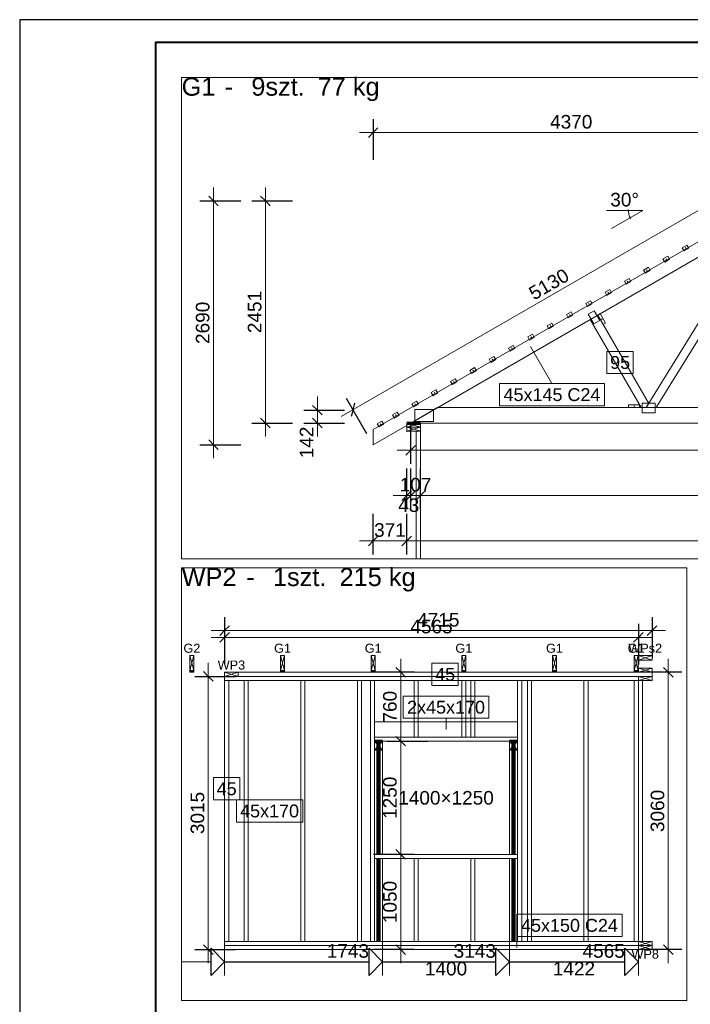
# Model space of a CAD drawing. Header units: centimetres. Extents: x 30569 to 37228, y -36705 to -28476.
# Tile 12 of 29: x 33978 to 34718, y -33984 to -32897. Entities that reach past the tile are written whole.
import ezdxf
from ezdxf.enums import TextEntityAlignment as Align

# ---------------------------------------------------------------- set-up
doc = ezdxf.new("R2010")
doc.units = ezdxf.units.CM
doc.layers.add('ramka', color=3, linetype='Continuous', lineweight=40)
doc.layers.add('Standard', color=7, linetype='Continuous')
doc.styles.add('Arial_PMR', font='arial.ttf')

msp = doc.modelspace()

# ---------------------------------------------------------------- linework, layer by layer
at = {"layer": 'Defpoints'}
msp.add_lwpolyline([(33978.4, -34997.11), (37228.4, -34997.11), (37228.4, -32897.11), (33978.4, -32897.11)], close=True, dxfattribs=at)
at = {"layer": 'ramka'}
msp.add_lwpolyline([(34128.4, -34972.11), (37203.4, -34972.11), (37203.4, -32922.11), (34128.4, -32922.11)], close=True, dxfattribs=at)
at = {"layer": 'Standard', "color": 0, "lineweight": 0}
for p, q in [((35297.97, -32960.97), (34157.08, -32960.97)), ((34157.08, -32960.97), (34157.08, -33492.14)), ((34612.29, -33218.31), (34605.7, -33222.11)), ((34605.7, -33222.11), (34611.8, -33232.68)), ((34618.39, -33228.88), (34612.29, -33218.31)), ((34611.8, -33232.68), (34618.39, -33228.88)), ((34655.42, -33263.13), (34626.27, -33263.13)), ((34626.27, -33263.13), (34626.27, -33287.61)), ((34655.42, -33287.61), (34655.42, -33263.13)), ((34626.27, -33287.61), (34655.42, -33287.61)), ((34623.7, -33298.64), (34507.67, -33298.64)), ((34507.67, -33298.64), (34507.67, -33323.12)), ((34623.7, -33323.12), (34623.7, -33298.64)), ((34507.67, -33323.12), (34623.7, -33323.12)), ((34679.63, -33320.42), (34665.33, -33320.42)), ((34665.33, -33320.42), (34665.33, -33330.92)), ((34679.63, -33330.92), (34679.63, -33320.42)), ((34434.79, -33327.15), (34414.29, -33327.15)), ((34414.29, -33327.15), (34414.29, -33340.35)), ((34434.79, -33340.35), (34434.79, -33327.15)), ((34665.33, -33330.92), (34679.63, -33330.92)), ((34405.47, -33342.25), (34405.47, -33346.75)), ((34420.47, -33342.25), (34405.47, -33342.25)), ((34405.47, -33342.25), (34420.47, -33346.75)), ((34405.47, -33346.75), (34420.47, -33342.25)), ((34414.29, -33340.35), (34434.79, -33340.35)), ((34420.47, -33346.75), (34420.47, -33342.25)), ((34405.47, -33346.75), (34420.47, -33346.75)), ((34405.47, -33346.75), (34405.47, -33351.75)), ((34420.47, -33346.75), (34420.47, -33351.75)), ((34157.08, -33492.14), (35297.97, -33492.14)), ((34714.53, -33502.14), (34157.08, -33502.14)), ((34157.08, -33502.14), (34157.08, -33979.53)), ((34714.53, -33979.53), (34714.53, -33502.14)), ((34462.36, -33607.29), (34433.21, -33607.29)), ((34433.21, -33607.29), (34433.21, -33631.77)), ((34462.36, -33631.77), (34462.36, -33607.29)), ((34433.21, -33631.77), (34462.36, -33631.77)), ((34496.11, -33643.56), (34401.51, -33643.56)), ((34401.51, -33643.56), (34401.51, -33668.04)), ((34496.11, -33668.04), (34496.11, -33643.56)), ((34401.51, -33668.04), (34496.11, -33668.04)), ((34369.81, -33693.28), (34369.81, -33703.28)), ((34378.81, -33693.28), (34369.81, -33693.28)), ((34369.81, -33693.28), (34378.81, -33703.28)), ((34369.81, -33703.28), (34378.81, -33693.28)), ((34378.81, -33703.28), (34378.81, -33693.28)), ((34518.81, -33693.28), (34518.81, -33703.28)), ((34527.81, -33693.28), (34518.81, -33693.28)), ((34518.81, -33693.28), (34527.81, -33703.28)), ((34518.81, -33703.28), (34527.81, -33693.28)), ((34527.81, -33703.28), (34527.81, -33693.28)), ((34369.81, -33703.28), (34378.81, -33703.28)), ((34518.81, -33703.28), (34527.81, -33703.28)), ((34221.33, -33733.56), (34192.19, -33733.56)), ((34192.19, -33733.56), (34192.19, -33758.04)), ((34221.33, -33758.04), (34221.33, -33733.56)), ((34192.19, -33758.04), (34221.33, -33758.04)), ((34290.67, -33758.04), (34217.51, -33758.04)), ((34217.51, -33758.04), (34217.51, -33782.52)), ((34290.67, -33782.52), (34290.67, -33758.04)), ((34217.51, -33782.52), (34290.67, -33782.52)), ((34642.99, -33884.31), (34526.95, -33884.31)), ((34526.95, -33884.31), (34526.95, -33908.79)), ((34642.99, -33908.79), (34642.99, -33884.31)), ((34526.95, -33908.79), (34642.99, -33908.79)), ((34157.08, -33979.53), (34714.53, -33979.53))]:
    msp.add_line(p, q, dxfattribs=at)
at = {"layer": 'Standard', "color": 5, "lineweight": 25}
for p, q in [((34368.42, -33006.78), (34368.42, -33051.78)), ((34368.42, -33021.78), (34373.72, -33016.48)), ((34368.42, -33021.78), (34363.12, -33027.08)), ((34192.23, -33097.11), (34186.93, -33091.8)), ((34249.57, -33097.11), (34244.27, -33091.8)), ((34177.23, -33097.11), (34222.23, -33097.11)), ((34192.23, -33097.11), (34197.53, -33102.41)), ((34234.57, -33097.11), (34279.57, -33097.11)), ((34249.57, -33097.11), (34254.88, -33102.41)), ((34306.92, -33328.02), (34301.62, -33322.71)), ((34338.67, -33314.62), (34361.17, -33353.59)), ((34346.17, -33327.61), (34348.11, -33320.37)), ((34291.92, -33328.02), (34336.92, -33328.02)), ((34306.92, -33328.02), (34312.22, -33333.32)), ((34346.17, -33327.61), (34344.23, -33334.86)), ((34234.57, -33342.25), (34279.57, -33342.25)), ((34249.57, -33342.25), (34244.27, -33336.95)), ((34249.57, -33342.25), (34254.88, -33347.55)), ((34291.92, -33342.25), (34336.92, -33342.25)), ((34306.92, -33342.25), (34301.62, -33336.95)), ((34306.92, -33342.25), (34312.22, -33347.55)), ((34409.82, -33387.25), (34409.82, -33342.25)), ((34177.23, -33366.15), (34222.23, -33366.15)), ((34192.23, -33366.15), (34186.93, -33360.85)), ((34192.23, -33366.15), (34197.53, -33371.46)), ((34409.82, -33372.25), (34415.12, -33366.95)), ((34409.82, -33372.25), (34404.52, -33377.55)), ((34405.47, -33437.25), (34405.47, -33392.25)), ((34409.82, -33437.25), (34409.82, -33392.25)), ((34420.47, -33437.25), (34420.47, -33392.25)), ((34405.47, -33422.25), (34400.17, -33427.55)), ((34409.82, -33422.25), (34404.52, -33427.55)), ((34409.82, -33422.25), (34404.52, -33427.55)), ((34405.47, -33422.25), (34410.77, -33416.95)), ((34409.82, -33422.25), (34415.12, -33416.95)), ((34409.82, -33422.25), (34415.12, -33416.95)), ((34420.47, -33422.25), (34415.17, -33427.55)), ((34420.47, -33422.25), (34415.17, -33427.55)), ((34420.47, -33422.25), (34425.77, -33416.95)), ((34420.47, -33422.25), (34425.77, -33416.95)), ((34368.42, -33487.25), (34368.42, -33442.25)), ((34405.47, -33487.25), (34405.47, -33442.25)), ((34368.42, -33472.25), (34363.12, -33477.55)), ((34368.42, -33472.25), (34373.72, -33466.95)), ((34405.47, -33472.25), (34400.17, -33477.55)), ((34405.47, -33472.25), (34400.17, -33477.55)), ((34405.47, -33472.25), (34410.77, -33466.95)), ((34405.47, -33472.25), (34410.77, -33466.95)), ((34204.51, -33556.28), (34204.51, -33601.28)), ((34676.06, -33556.28), (34676.06, -33601.28)), ((34204.51, -33571.28), (34199.21, -33576.59)), ((34204.51, -33563.78), (34204.51, -33608.78)), ((34204.51, -33571.28), (34209.81, -33565.98)), ((34204.51, -33578.78), (34209.81, -33573.48)), ((34661.06, -33563.78), (34661.06, -33608.78)), ((34661.06, -33578.78), (34666.36, -33573.48)), ((34676.06, -33571.28), (34670.76, -33576.59)), ((34676.06, -33571.28), (34681.36, -33565.98)), ((34204.51, -33578.78), (34199.21, -33584.09)), ((34661.06, -33578.78), (34655.76, -33584.09)), ((34186.51, -33621.78), (34181.21, -33616.48)), ((34413.81, -33617.28), (34368.81, -33617.28)), ((34398.81, -33617.28), (34393.51, -33611.98)), ((34398.81, -33617.28), (34404.11, -33622.59)), ((34709.06, -33617.28), (34664.06, -33617.28)), ((34694.06, -33617.28), (34688.76, -33611.98)), ((34694.06, -33617.28), (34699.36, -33622.59)), ((34171.51, -33621.78), (34216.51, -33621.78)), ((34186.51, -33621.78), (34191.81, -33627.09)), ((34383.81, -33693.28), (34428.81, -33693.28)), ((34398.81, -33693.28), (34393.51, -33687.98)), ((34398.81, -33693.28), (34393.51, -33687.98)), ((34398.81, -33693.28), (34404.11, -33698.59)), ((34398.81, -33693.28), (34404.11, -33698.59)), ((34398.81, -33818.28), (34393.51, -33812.98)), ((34398.81, -33818.28), (34393.51, -33812.98)), ((34413.81, -33818.28), (34368.81, -33818.28)), ((34398.81, -33818.28), (34404.11, -33823.59)), ((34398.81, -33818.28), (34404.11, -33823.59)), ((34186.51, -33923.28), (34181.21, -33917.98)), ((34189.51, -33951.78), (34189.51, -33921.78)), ((34189.51, -33921.78), (34204.51, -33936.78)), ((34363.81, -33951.78), (34363.81, -33921.78)), ((34363.81, -33921.78), (34378.81, -33936.78)), ((34398.81, -33923.28), (34393.51, -33917.98)), ((34503.81, -33951.78), (34503.81, -33921.78)), ((34503.81, -33921.78), (34518.81, -33936.78)), ((34646.06, -33951.78), (34646.06, -33921.78)), ((34646.06, -33921.78), (34661.06, -33936.78)), ((34694.06, -33923.28), (34688.76, -33917.98)), ((34171.51, -33923.28), (34216.51, -33923.28)), ((34186.51, -33923.28), (34191.81, -33928.59)), ((34413.81, -33923.28), (34368.81, -33923.28)), ((34398.81, -33923.28), (34404.11, -33928.59)), ((34709.06, -33923.28), (34664.06, -33923.28)), ((34694.06, -33923.28), (34699.36, -33928.59)), ((34204.51, -33936.78), (34189.51, -33951.78)), ((34204.51, -33936.78), (34363.81, -33936.78)), ((34378.81, -33936.78), (34363.81, -33951.78)), ((34378.81, -33936.78), (34503.81, -33936.78)), ((34518.81, -33936.78), (34503.81, -33951.78)), ((34518.81, -33936.78), (34646.06, -33936.78)), ((34661.06, -33936.78), (34646.06, -33951.78))]:
    msp.add_line(p, q, dxfattribs=at)
at = {"layer": 'Standard', "color": 5, "lineweight": 0}
for p, q in [((34353.42, -33021.78), (35257.42, -33021.78)), ((34333.18, -33335.11), (34803.41, -33063.63)), ((34192.23, -33381.15), (34192.23, -33082.11)), ((34249.57, -33357.25), (34249.57, -33082.11)), ((34665.87, -33107.71), (34625.87, -33107.71)), ((34665.87, -33107.71), (34631.23, -33127.71)), ((34714.66, -33145.75), (34709.47, -33148.75)), ((34709.47, -33148.75), (34711.47, -33152.22)), ((34711.47, -33152.22), (34716.66, -33149.22)), ((34713.42, -33148.63), (34712.71, -33149.34)), ((34712.71, -33148.63), (34713.42, -33149.34)), ((34716.66, -33149.22), (34714.66, -33145.75)), ((34693.35, -33158.06), (34688.16, -33161.06)), ((34688.16, -33161.06), (34690.16, -33164.52)), ((34690.16, -33164.52), (34695.35, -33161.52)), ((34692.11, -33160.93), (34691.4, -33161.64)), ((34691.4, -33160.93), (34692.11, -33161.64)), ((34695.35, -33161.52), (34693.35, -33158.06)), ((34672.04, -33170.36), (34666.85, -33173.36)), ((34674.04, -33173.82), (34672.04, -33170.36)), ((34650.74, -33182.66), (34645.54, -33185.66)), ((34652.74, -33186.12), (34650.74, -33182.66)), ((34666.85, -33173.36), (34668.85, -33176.82)), ((34668.85, -33176.82), (34674.04, -33173.82)), ((34670.8, -33173.24), (34670.09, -33173.94)), ((34670.09, -33173.24), (34670.8, -33173.94)), ((34645.54, -33185.66), (34647.54, -33189.12)), ((34647.54, -33189.12), (34652.74, -33186.12)), ((34649.49, -33185.54), (34648.78, -33186.25)), ((34648.78, -33185.54), (34649.49, -33186.25)), ((34629.43, -33194.96), (34624.23, -33197.96)), ((34624.23, -33197.96), (34626.23, -33201.43)), ((34626.23, -33201.43), (34631.43, -33198.43)), ((34628.18, -33197.84), (34627.47, -33198.55)), ((34627.47, -33197.84), (34628.18, -33198.55)), ((34631.43, -33198.43), (34629.43, -33194.96)), ((34608.12, -33207.27), (34602.92, -33210.27)), ((34602.92, -33210.27), (34604.92, -33213.73)), ((34604.92, -33213.73), (34610.12, -33210.73)), ((34606.87, -33210.14), (34606.17, -33210.85)), ((34606.17, -33210.14), (34606.87, -33210.85)), ((34610.12, -33210.73), (34608.12, -33207.27)), ((34586.81, -33219.57), (34581.61, -33222.57)), ((34581.61, -33222.57), (34583.61, -33226.03)), ((34583.61, -33226.03), (34588.81, -33223.03)), ((34585.56, -33222.45), (34584.86, -33223.15)), ((34584.86, -33222.45), (34585.56, -33223.15)), ((34588.81, -33223.03), (34586.81, -33219.57)), ((34565.5, -33231.87), (34560.3, -33234.87)), ((34560.3, -33234.87), (34562.3, -33238.34)), ((34562.3, -33238.34), (34567.5, -33235.34)), ((34564.26, -33234.75), (34563.55, -33235.46)), ((34563.55, -33234.75), (34564.26, -33235.46)), ((34567.5, -33235.34), (34565.5, -33231.87)), ((34544.19, -33244.17), (34539, -33247.17)), ((34539, -33247.17), (34541, -33250.64)), ((34541, -33250.64), (34546.19, -33247.64)), ((34542.95, -33247.05), (34542.24, -33247.76)), ((34542.24, -33247.05), (34542.95, -33247.76)), ((34546.19, -33247.64), (34544.19, -33244.17)), ((34522.88, -33256.48), (34517.69, -33259.48)), ((34521.64, -33259.35), (34520.93, -33260.06)), ((34520.93, -33259.35), (34521.64, -33260.06)), ((34524.88, -33259.94), (34522.88, -33256.48)), ((34501.57, -33268.78), (34496.38, -33271.78)), ((34503.57, -33272.24), (34501.57, -33268.78)), ((34517.69, -33259.48), (34519.69, -33262.94)), ((34519.69, -33262.94), (34524.88, -33259.94)), ((34480.27, -33281.08), (34475.07, -33284.08)), ((34482.27, -33284.55), (34480.27, -33281.08)), ((34496.38, -33271.78), (34498.38, -33275.24)), ((34498.38, -33275.24), (34503.57, -33272.24)), ((34500.33, -33271.66), (34499.62, -33272.36)), ((34499.62, -33271.66), (34500.33, -33272.36)), ((34475.07, -33284.08), (34477.07, -33287.55)), ((34477.07, -33287.55), (34482.27, -33284.55)), ((34479.02, -33283.96), (34478.31, -33284.67)), ((34478.31, -33283.96), (34479.02, -33284.67)), ((34458.96, -33293.38), (34453.76, -33296.38)), ((34453.76, -33296.38), (34455.76, -33299.85)), ((34455.76, -33299.85), (34460.96, -33296.85)), ((34457.71, -33296.26), (34457.01, -33296.97)), ((34457.01, -33296.26), (34457.71, -33296.97)), ((34460.96, -33296.85), (34458.96, -33293.38)), ((34306.92, -33357.25), (34306.92, -33313.02)), ((34437.65, -33305.69), (34432.45, -33308.69)), ((34432.45, -33308.69), (34434.45, -33312.15)), ((34434.45, -33312.15), (34439.65, -33309.15)), ((34436.4, -33308.57), (34435.7, -33309.27)), ((34435.7, -33308.57), (34436.4, -33309.27)), ((34439.65, -33309.15), (34437.65, -33305.69)), ((34416.34, -33317.99), (34411.14, -33320.99)), ((34411.14, -33320.99), (34413.14, -33324.45)), ((34413.14, -33324.45), (34418.34, -33321.45)), ((34415.09, -33320.87), (34414.39, -33321.57)), ((34414.39, -33320.87), (34415.09, -33321.57)), ((34418.34, -33321.45), (34416.34, -33317.99)), ((34395.03, -33330.29), (34389.83, -33333.29)), ((34389.83, -33333.29), (34391.83, -33336.76)), ((34391.83, -33336.76), (34397.03, -33333.76)), ((34393.79, -33333.17), (34393.08, -33333.88)), ((34393.08, -33333.17), (34393.79, -33333.88)), ((34397.03, -33333.76), (34395.03, -33330.29)), ((35216.02, -33372.25), (34394.82, -33372.25)), ((34390.47, -33422.25), (35220.37, -33422.25)), ((34353.42, -33472.25), (35257.42, -33472.25)), ((34189.51, -33571.28), (34691.06, -33571.28)), ((34189.51, -33578.78), (34676.06, -33578.78)), ((34186.51, -33606.78), (34186.51, -33938.28)), ((34398.81, -33938.28), (34398.81, -33602.28)), ((34694.06, -33602.28), (34694.06, -33938.28)), ((34204.51, -33951.78), (34204.51, -33906.78)), ((34378.81, -33951.78), (34378.81, -33906.78)), ((34518.81, -33951.78), (34518.81, -33906.78)), ((34661.06, -33951.78), (34661.06, -33906.78)), ((34157.08, -33936.78), (34189.51, -33936.78))]:
    msp.add_line(p, q, dxfattribs=at)
at = {"layer": 'Standard', "color": 22, "lineweight": 0}
for p, q in [((34805.42, -33097.11), (34368.42, -33349.41)), ((34409.82, -33342.25), (34805.42, -33113.85)), ((34796.76, -33118.85), (34669.64, -33325.25)), ((34680.8, -33325.25), (34805.42, -33122.91)), ((34616.16, -33223.12), (34607.93, -33227.87)), ((34672.47, -33320.65), (34616.16, -33223.12)), ((34607.93, -33227.87), (34664.16, -33325.25)), ((34669.64, -33325.25), (34672.47, -33320.65)), ((34439.26, -33325.25), (34409.82, -33342.25)), ((34898.02, -33325.25), (34439.26, -33325.25)), ((34664.16, -33325.25), (34669.64, -33325.25)), ((34669.64, -33325.25), (34680.8, -33325.25)), ((34368.42, -33366.15), (34405.47, -33344.76)), ((34405.47, -33344.76), (34405.47, -33342.25)), ((34405.47, -33342.25), (34409.82, -33342.25)), ((34409.82, -33342.25), (34898.02, -33342.25)), ((34368.42, -33349.41), (34368.42, -33366.15)), ((34219.51, -33617.28), (34219.51, -33621.78)), ((34676.06, -33617.28), (34219.51, -33617.28)), ((34676.06, -33621.78), (34676.06, -33617.28)), ((34204.51, -33621.78), (34204.51, -33626.28)), ((34661.06, -33621.78), (34204.51, -33621.78)), ((34204.51, -33626.28), (34661.06, -33626.28)), ((34209.01, -33626.28), (34204.51, -33626.28)), ((34204.51, -33626.28), (34204.51, -33914.28)), ((34209.01, -33914.28), (34209.01, -33626.28)), ((34226.01, -33626.28), (34209.01, -33626.28)), ((34209.01, -33626.28), (34209.01, -33914.28)), ((34219.51, -33621.78), (34676.06, -33621.78)), ((34230.51, -33626.28), (34226.01, -33626.28)), ((34226.01, -33626.28), (34226.01, -33914.28)), ((34226.01, -33914.28), (34226.01, -33626.28)), ((34230.51, -33914.28), (34230.51, -33626.28)), ((34293.01, -33626.28), (34288.51, -33626.28)), ((34288.51, -33626.28), (34288.51, -33914.28)), ((34293.01, -33914.28), (34293.01, -33626.28)), ((34355.51, -33626.28), (34351.01, -33626.28)), ((34351.01, -33626.28), (34351.01, -33914.28)), ((34355.51, -33914.28), (34355.51, -33626.28)), ((34369.81, -33626.28), (34365.31, -33626.28)), ((34365.31, -33626.28), (34365.31, -33914.28)), ((34369.81, -33914.28), (34369.81, -33626.28)), ((34418.01, -33626.28), (34413.51, -33626.28)), ((34413.51, -33626.28), (34413.51, -33688.78)), ((34418.01, -33688.78), (34418.01, -33626.28)), ((34470.66, -33626.28), (34466.16, -33626.28)), ((34466.16, -33626.28), (34466.16, -33688.78)), ((34470.66, -33688.78), (34470.66, -33626.28)), ((34480.51, -33626.28), (34476.01, -33626.28)), ((34476.01, -33626.28), (34476.01, -33688.78)), ((34480.51, -33688.78), (34480.51, -33626.28)), ((34532.31, -33626.28), (34527.81, -33626.28)), ((34527.81, -33626.28), (34527.81, -33914.28)), ((34532.31, -33914.28), (34532.31, -33626.28)), ((34543.01, -33626.28), (34538.51, -33626.28)), ((34538.51, -33626.28), (34538.51, -33914.28)), ((34543.01, -33914.28), (34543.01, -33626.28)), ((34605.51, -33626.28), (34601.01, -33626.28)), ((34601.01, -33626.28), (34601.01, -33914.28)), ((34605.51, -33914.28), (34605.51, -33626.28)), ((34661.06, -33626.28), (34656.56, -33626.28)), ((34656.56, -33626.28), (34656.56, -33914.28)), ((34661.06, -33626.28), (34661.06, -33621.78)), ((34661.06, -33914.28), (34661.06, -33626.28)), ((34527.81, -33671.78), (34369.81, -33671.78)), ((34369.81, -33671.78), (34369.81, -33688.78)), ((34527.81, -33671.78), (34369.81, -33671.78)), ((34369.81, -33671.78), (34369.81, -33688.78)), ((34527.81, -33688.78), (34527.81, -33671.78)), ((34527.81, -33688.78), (34527.81, -33671.78)), ((34527.81, -33688.78), (34369.81, -33688.78)), ((34369.81, -33688.78), (34369.81, -33693.28)), ((34369.81, -33688.78), (34527.81, -33688.78)), ((34369.81, -33688.78), (34527.81, -33688.78)), ((34369.81, -33693.28), (34527.81, -33693.28)), ((34378.81, -33693.28), (34369.81, -33693.28)), ((34369.81, -33693.28), (34369.81, -33818.28)), ((34378.81, -33818.28), (34378.81, -33693.28)), ((34413.51, -33688.78), (34418.01, -33688.78)), ((34466.16, -33688.78), (34470.66, -33688.78)), ((34476.01, -33688.78), (34480.51, -33688.78)), ((34527.81, -33693.28), (34518.81, -33693.28)), ((34518.81, -33693.28), (34518.81, -33818.28)), ((34527.81, -33693.28), (34527.81, -33688.78)), ((34527.81, -33818.28), (34527.81, -33693.28)), ((34369.81, -33818.28), (34369.81, -33822.78)), ((34527.81, -33818.28), (34369.81, -33818.28)), ((34369.81, -33818.28), (34378.81, -33818.28)), ((34369.81, -33822.78), (34527.81, -33822.78)), ((34378.81, -33822.78), (34369.81, -33822.78)), ((34369.81, -33822.78), (34369.81, -33914.28)), ((34378.81, -33914.28), (34378.81, -33822.78)), ((34418.01, -33822.78), (34413.51, -33822.78)), ((34413.51, -33822.78), (34413.51, -33914.28)), ((34418.01, -33914.28), (34418.01, -33822.78)), ((34480.51, -33822.78), (34476.01, -33822.78)), ((34476.01, -33822.78), (34476.01, -33914.28)), ((34480.51, -33914.28), (34480.51, -33822.78)), ((34518.81, -33818.28), (34527.81, -33818.28)), ((34527.81, -33822.78), (34518.81, -33822.78)), ((34518.81, -33822.78), (34518.81, -33914.28)), ((34527.81, -33822.78), (34527.81, -33818.28)), ((34527.81, -33914.28), (34527.81, -33822.78)), ((34661.06, -33914.28), (34204.51, -33914.28)), ((34204.51, -33914.28), (34204.51, -33918.78)), ((34204.51, -33914.28), (34209.01, -33914.28)), ((34204.51, -33918.78), (34661.06, -33918.78)), ((34661.06, -33918.78), (34204.51, -33918.78)), ((34204.51, -33918.78), (34204.51, -33923.28)), ((34209.01, -33914.28), (34226.01, -33914.28)), ((34226.01, -33914.28), (34230.51, -33914.28)), ((34288.51, -33914.28), (34293.01, -33914.28)), ((34351.01, -33914.28), (34355.51, -33914.28)), ((34365.31, -33914.28), (34369.81, -33914.28)), ((34369.81, -33914.28), (34378.81, -33914.28)), ((34413.51, -33914.28), (34418.01, -33914.28)), ((34476.01, -33914.28), (34480.51, -33914.28)), ((34518.81, -33914.28), (34527.81, -33914.28)), ((34527.81, -33914.28), (34532.31, -33914.28)), ((34538.51, -33914.28), (34543.01, -33914.28)), ((34601.01, -33914.28), (34605.51, -33914.28)), ((34656.56, -33914.28), (34661.06, -33914.28)), ((34661.06, -33918.78), (34661.06, -33914.28)), ((34661.06, -33923.28), (34661.06, -33918.78)), ((34204.51, -33923.28), (34661.06, -33923.28))]:
    msp.add_line(p, q, dxfattribs=at)
at = {"layer": 'Standard', "color": 105, "lineweight": 0}
for p, q in [((34618.93, -33221.52), (34616.16, -33223.12)), ((34616.16, -33223.12), (34622.16, -33233.51)), ((34624.93, -33231.91), (34618.93, -33221.52)), ((34620.9, -33227.16), (34620.19, -33227.87)), ((34620.19, -33227.16), (34620.9, -33227.87)), ((34622.16, -33233.51), (34624.93, -33231.91)), ((34662.31, -33322.05), (34650.31, -33322.05)), ((34650.31, -33322.05), (34650.31, -33325.25)), ((34656.66, -33323.3), (34655.95, -33324)), ((34655.95, -33323.3), (34656.66, -33324)), ((34662.31, -33325.25), (34662.31, -33322.05)), ((34650.31, -33325.25), (34662.31, -33325.25))]:
    msp.add_line(p, q, dxfattribs=at)
at = {"layer": 'Standard', "color": 8, "lineweight": 0}
for p, q in [((34541.98, -33257.58), (34565.68, -33298.64)), ((34448.81, -33680.28), (34448.81, -33668.04)), ((34526.95, -33921.03), (34526.95, -33896.55))]:
    msp.add_line(p, q, dxfattribs=at)
at = {"layer": 'Standard', "color": 151, "lineweight": 0}
for p, q in [((34378.05, -33340.09), (34372.86, -33343.09)), ((34372.86, -33343.09), (34374.86, -33346.56)), ((34374.86, -33346.56), (34380.05, -33343.56)), ((34376.81, -33342.97), (34376.1, -33343.68)), ((34376.1, -33342.97), (34376.81, -33343.68)), ((34380.05, -33343.56), (34378.05, -33340.09))]:
    msp.add_line(p, q, dxfattribs=at)
at = {"layer": 'Standard', "color": 150, "lineweight": 0}
for p, q in [((34405.47, -33342.25), (34405.47, -33346.75)), ((34420.47, -33342.25), (34405.47, -33342.25)), ((34405.47, -33342.25), (34420.47, -33346.75)), ((34405.47, -33346.75), (34420.47, -33342.25)), ((34420.47, -33346.75), (34420.47, -33342.25)), ((34405.47, -33346.75), (34405.47, -33351.25)), ((34420.47, -33346.75), (34405.47, -33346.75)), ((34405.47, -33346.75), (34420.47, -33346.75)), ((34405.47, -33346.75), (34420.47, -33351.25)), ((34405.47, -33351.25), (34420.47, -33346.75)), ((34405.47, -33351.25), (34420.47, -33351.25)), ((34420.47, -33351.25), (34415.97, -33351.25)), ((34415.97, -33351.25), (34415.97, -33492.14)), ((34420.47, -33351.25), (34420.47, -33346.75)), ((34420.47, -33492.14), (34420.47, -33351.25)), ((34166.16, -33598.72), (34166.16, -33615.47)), ((34170.66, -33598.72), (34166.16, -33598.72)), ((34166.16, -33598.72), (34170.66, -33615.47)), ((34166.16, -33615.47), (34170.66, -33598.72)), ((34170.66, -33615.47), (34170.66, -33598.72)), ((34266.16, -33598.72), (34266.16, -33615.47)), ((34270.66, -33598.72), (34266.16, -33598.72)), ((34266.16, -33598.72), (34270.66, -33615.47)), ((34266.16, -33615.47), (34270.66, -33598.72)), ((34270.66, -33615.47), (34270.66, -33598.72)), ((34366.16, -33598.72), (34366.16, -33615.47)), ((34370.66, -33598.72), (34366.16, -33598.72)), ((34366.16, -33598.72), (34370.66, -33615.47)), ((34366.16, -33615.47), (34370.66, -33598.72)), ((34370.66, -33615.47), (34370.66, -33598.72)), ((34466.16, -33598.72), (34466.16, -33615.47)), ((34470.66, -33598.72), (34466.16, -33598.72)), ((34466.16, -33598.72), (34470.66, -33615.47)), ((34466.16, -33615.47), (34470.66, -33598.72)), ((34470.66, -33615.47), (34470.66, -33598.72)), ((34566.16, -33598.72), (34566.16, -33615.47)), ((34570.66, -33598.72), (34566.16, -33598.72)), ((34566.16, -33598.72), (34570.66, -33615.47)), ((34566.16, -33615.47), (34570.66, -33598.72)), ((34570.66, -33615.47), (34570.66, -33598.72)), ((34656.25, -33598.72), (34656.25, -33615.47)), ((34660.75, -33598.72), (34656.25, -33598.72)), ((34656.25, -33598.72), (34660.75, -33615.47)), ((34656.25, -33615.47), (34660.75, -33598.72)), ((34660.75, -33615.47), (34660.75, -33598.72)), ((34676.06, -33598.72), (34661.06, -33598.72)), ((34661.06, -33598.72), (34661.06, -33603.92)), ((34676.06, -33598.72), (34661.06, -33603.92)), ((34661.06, -33598.72), (34676.06, -33603.92)), ((34661.06, -33603.92), (34676.06, -33603.92)), ((34676.06, -33603.92), (34676.06, -33598.72)), ((34166.16, -33615.47), (34170.66, -33615.47)), ((34166.16, -33615.47), (34166.16, -33617.28)), ((34170.66, -33615.47), (34166.16, -33615.47)), ((34166.16, -33615.47), (34170.66, -33617.28)), ((34166.16, -33617.28), (34170.66, -33615.47)), ((34166.16, -33617.28), (34170.66, -33617.28)), ((34170.66, -33617.28), (34170.66, -33615.47)), ((34204.51, -33617.28), (34204.51, -33621.78)), ((34219.51, -33617.28), (34204.51, -33617.28)), ((34204.51, -33617.28), (34219.51, -33621.78)), ((34204.51, -33621.78), (34219.51, -33617.28)), ((34219.51, -33621.78), (34219.51, -33617.28)), ((34266.16, -33615.47), (34270.66, -33615.47)), ((34266.16, -33615.47), (34266.16, -33617.28)), ((34270.66, -33615.47), (34266.16, -33615.47)), ((34266.16, -33615.47), (34270.66, -33617.28)), ((34266.16, -33617.28), (34270.66, -33615.47)), ((34266.16, -33617.28), (34270.66, -33617.28)), ((34270.66, -33617.28), (34270.66, -33615.47)), ((34366.16, -33615.47), (34370.66, -33615.47)), ((34366.16, -33615.47), (34366.16, -33617.28)), ((34370.66, -33615.47), (34366.16, -33615.47)), ((34366.16, -33615.47), (34370.66, -33617.28)), ((34366.16, -33617.28), (34370.66, -33615.47)), ((34366.16, -33617.28), (34370.66, -33617.28)), ((34370.66, -33617.28), (34370.66, -33615.47)), ((34466.16, -33615.47), (34470.66, -33615.47)), ((34466.16, -33615.47), (34466.16, -33617.28)), ((34470.66, -33615.47), (34466.16, -33615.47)), ((34466.16, -33615.47), (34470.66, -33617.28)), ((34466.16, -33617.28), (34470.66, -33615.47)), ((34466.16, -33617.28), (34470.66, -33617.28)), ((34470.66, -33617.28), (34470.66, -33615.47)), ((34566.16, -33615.47), (34570.66, -33615.47)), ((34566.16, -33615.47), (34566.16, -33617.28)), ((34570.66, -33615.47), (34566.16, -33615.47)), ((34566.16, -33615.47), (34570.66, -33617.28)), ((34566.16, -33617.28), (34570.66, -33615.47)), ((34566.16, -33617.28), (34570.66, -33617.28)), ((34570.66, -33617.28), (34570.66, -33615.47)), ((34656.25, -33615.47), (34660.75, -33615.47)), ((34656.25, -33615.47), (34656.25, -33617.28)), ((34660.75, -33615.47), (34656.25, -33615.47)), ((34656.25, -33615.47), (34660.75, -33617.28)), ((34656.25, -33617.28), (34660.75, -33615.47)), ((34656.25, -33617.28), (34660.75, -33617.28)), ((34660.75, -33617.28), (34660.75, -33615.47)), ((34676.06, -33612.78), (34661.06, -33612.78)), ((34661.06, -33612.78), (34661.06, -33617.28)), ((34676.06, -33617.28), (34661.06, -33612.78)), ((34676.06, -33612.78), (34661.06, -33617.28)), ((34661.06, -33617.28), (34676.06, -33617.28)), ((34676.06, -33617.28), (34676.06, -33612.78)), ((34204.51, -33621.78), (34219.51, -33621.78)), ((34676.06, -33621.78), (34661.06, -33621.78)), ((34661.06, -33621.78), (34661.06, -33626.28)), ((34676.06, -33621.78), (34661.06, -33626.28)), ((34661.06, -33621.78), (34676.06, -33626.28)), ((34661.06, -33626.28), (34676.06, -33626.28)), ((34665.56, -33626.28), (34661.06, -33626.28)), ((34661.06, -33626.28), (34661.06, -33914.28)), ((34665.56, -33914.28), (34665.56, -33626.28)), ((34676.06, -33626.28), (34676.06, -33621.78)), ((34661.06, -33914.28), (34665.56, -33914.28)), ((34676.06, -33914.28), (34661.06, -33914.28)), ((34661.06, -33914.28), (34661.06, -33918.78)), ((34676.06, -33918.78), (34661.06, -33914.28)), ((34676.06, -33914.28), (34661.06, -33918.78)), ((34661.06, -33918.78), (34676.06, -33918.78)), ((34676.06, -33918.78), (34661.06, -33918.78)), ((34661.06, -33918.78), (34661.06, -33923.28)), ((34676.06, -33923.28), (34661.06, -33918.78)), ((34676.06, -33918.78), (34661.06, -33923.28)), ((34676.06, -33918.78), (34676.06, -33914.28)), ((34676.06, -33923.28), (34676.06, -33918.78)), ((34661.06, -33923.28), (34676.06, -33923.28))]:
    msp.add_line(p, q, dxfattribs=at)
at = {"layer": 'Standard', "color": 0, "lineweight": 70}
for p, q in [((34405.47, -33342.25), (34420.47, -33342.25)), ((34369.81, -33693.28), (34378.81, -33693.28)), ((34518.81, -33693.28), (34527.81, -33693.28))]:
    msp.add_line(p, q, dxfattribs=at)
at = {"layer": 'Standard', "color": 1, "lineweight": 100}
for p, q in [((34374.31, -33693.28), (34374.31, -33818.28)), ((34523.31, -33693.28), (34523.31, -33818.28)), ((34374.31, -33822.78), (34374.31, -33914.28)), ((34523.31, -33822.78), (34523.31, -33914.28))]:
    msp.add_line(p, q, dxfattribs=at)
at = {"layer": 'Standard', "color": 5, "lineweight": 0}
msp.add_arc((34665.87, -33107.71), 16, 176, 214, dxfattribs=at)

# ---------------------------------------------------------------- texts
at = {"layer": 'Standard', "color": 0, "lineweight": 0, "style": 'Arial_PMR'}
for s, p in [('G1', (34157.08, -32960.97)), ('-', (34204.51, -32960.97)), ('WP2', (34157.08, -33502.14)), ('-', (34228.34, -33502.14))]:
    msp.add_text(s, height=20, dxfattribs=at).set_placement(p, align=Align.TOP_LEFT)
for s, p in [('9szt.', (34292.97, -32960.97)), ('77 kg', (34375.47, -32960.97)), ('1szt.', (34316.8, -33502.14)), ('215 kg', (34415.21, -33502.14))]:
    msp.add_text(s, height=20, dxfattribs=at).set_placement(p, align=Align.TOP_RIGHT)
at = {"layer": 'Standard', "color": 5, "lineweight": 0, "style": 'Arial_PMR'}
for s, p in [('4370', (34586.92, -33021.78)), ('30°', (34645.87, -33107.71)), ('107', (34415.14, -33422.25)), ('371', (34386.94, -33472.25)), ('4715', (34440.29, -33571.28)), ('4565', (34432.79, -33578.78))]:
    msp.add_text(s, height=15, dxfattribs=at).set_placement(p, align=Align.BOTTOM_CENTER)
for s, rotation, p in [('5130', 30, (34568.29, -33199.37)), ('2451', 90, (34249.57, -33219.68)), ('2690', 90, (34192.23, -33231.63)), ('142', 90, (34306.92, -33363.62)), ('760', 90, (34398.81, -33655.28)), ('1250', 90, (34398.81, -33755.78)), ('1050', 90, (34398.81, -33870.78))]:
    msp.add_text(s, height=15, rotation=rotation, dxfattribs=at).set_placement(p, align=Align.BOTTOM_CENTER)
at = {"layer": 'Standard', "color": 0, "lineweight": 0, "style": 'Arial_PMR'}
for s, height, p in [('95', 14.19, (34640.84, -33275.37)), ('45x145 C24', 14.19, (34565.68, -33310.88)), ('45', 14.19, (34447.79, -33619.53)), ('2x45x170', 14.19, (34448.81, -33655.8)), ('45', 14.19, (34206.76, -33745.8)), ('1400×1250', 15, (34448.81, -33755.78)), ('45x170', 14.19, (34254.09, -33770.28)), ('45x150 C24', 14.19, (34584.97, -33896.55))]:
    msp.add_text(s, height=height, dxfattribs=at).set_placement(p, align=Align.MIDDLE_CENTER)
at = {"layer": 'Standard', "color": 5, "lineweight": 0, "style": 'Arial_PMR'}
msp.add_text('43', height=15, dxfattribs=at).set_placement((34407.64, -33425.35), align=Align.TOP_CENTER)
at = {"layer": 'Standard', "color": 150, "lineweight": 0, "style": 'Arial_PMR'}
for s, p in [('G2', (34168.41, -33598.72)), ('G1', (34268.41, -33598.72)), ('G1', (34368.41, -33598.72)), ('G1', (34468.41, -33598.72)), ('G1', (34568.41, -33598.72)), ('G1', (34658.5, -33598.72)), ('WPs2', (34668.56, -33598.72)), ('WP3', (34212.01, -33617.28))]:
    msp.add_text(s, height=10, dxfattribs=at).set_placement(p, align=Align.BOTTOM_CENTER)
at = {"layer": 'Standard', "color": 5, "lineweight": 0, "style": 'Arial_PMR', "text_generation_flag": 6}
for s, p in [('3015', (34186.51, -33772.53)), ('3060', (34694.06, -33770.28))]:
    msp.add_text(s, height=15, rotation=270, dxfattribs=at).set_placement(p, align=Align.BOTTOM_CENTER)
for s, p in [('1743', (34363.81, -33936.78)), ('3143', (34503.81, -33936.78)), ('4565', (34646.06, -33936.78))]:
    msp.add_text(s, height=15, rotation=180, dxfattribs=at).set_placement(p, align=Align.BOTTOM_RIGHT)
at = {"layer": 'Standard', "color": 150, "lineweight": 0, "style": 'Arial_PMR'}
msp.add_text('WP8', height=10, dxfattribs=at).set_placement((34668.56, -33923.28), align=Align.TOP_CENTER)
at = {"layer": 'Standard', "color": 5, "lineweight": 0, "style": 'Arial_PMR', "text_generation_flag": 6}
for s, p in [('1400', (34448.81, -33936.78)), ('1422', (34589.94, -33936.78))]:
    msp.add_text(s, height=15, rotation=180, dxfattribs=at).set_placement(p, align=Align.TOP_CENTER)

doc.saveas('drawing.dxf')
